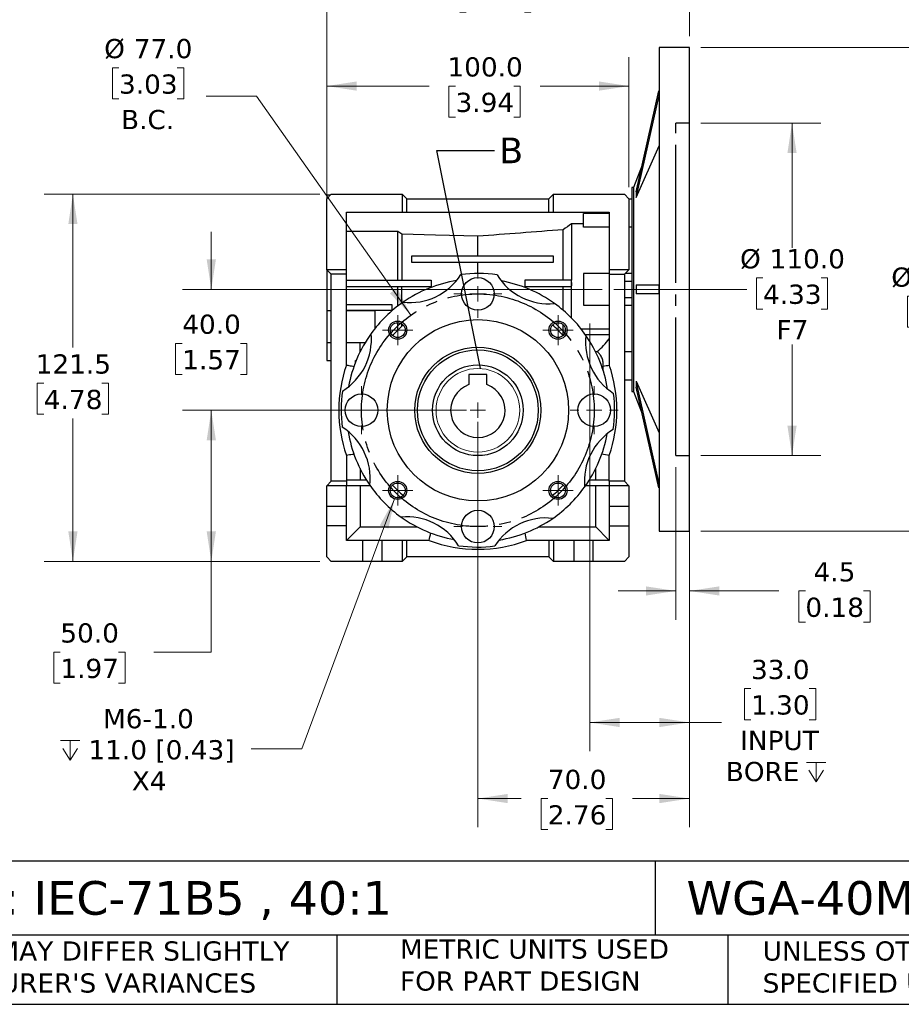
# Model space of a CAD drawing. Header units: millimetres. Extents: x 19 to 819, y 19 to 629.
# Tile 2 of 8: x 257 to 549, y 19 to 345. Entities that reach past the tile are written whole.
import ezdxf

# ---------------------------------------------------------------- set-up
doc = ezdxf.new("R2010")
doc.units = ezdxf.units.MM
doc.header["$LTSCALE"] = 3
for name, pattern in [('SLD-Center', [19.05, 15.24, -1.27, 1.27, -1.27]), ('SLD-Dashed', [1.905, 1.27, -0.635]), ('SLD-Solid', [0])]:
    doc.linetypes.add(name, pattern=pattern)
doc.layers.add('CENTER', color=40, linetype='SLD-Center')
doc.layers.add('HIDDEN', color=102, linetype='SLD-Dashed')
doc.layers.add('TEXT', color=140, linetype='SLD-Solid', lineweight=25)
doc.styles.add('SLDTEXTSTYLE0', font='VERDANA.TTF')
doc.styles.get("Standard").update_dxf_attribs({"font": 'VERDANA.TTF'})
doc.dimstyles.new('SLDDIMSTYLE1', dxfattribs={"dimtxt": 6.474023, "dimasz": 9.906, "dimexe": 0, "dimexo": 0.0625, "dimgap": 1.618506, "dimtad": 0, "dimtih": 1, "dimtoh": 1, "dimrnd": 1e-09, "dimzin": 4, "dimdsep": 46, "dimtxsty": 'SLDTEXTSTYLE0', "dimsah": 1, "dimcen": 0, "dimadec": 0, "dimazin": 1, "dimtfac": 1, "dimtofl": 0, "dimtmove": 0, "dimatfit": 3, "dimfxl": 0, "dimfrac": 2, "dimtolj": 1, "dimtzin": 12, "dimarcsym": 0})
doc.dimstyles.new('SLDDIMSTYLE2', dxfattribs={"dimtxt": 6.474023, "dimasz": 9.906, "dimexe": 0, "dimexo": 0.0625, "dimgap": 1.618506, "dimtad": 0, "dimtih": 1, "dimtoh": 1, "dimrnd": 1e-09, "dimzin": 4, "dimdsep": 46, "dimtxsty": 'SLDTEXTSTYLE0', "dimsah": 1, "dimcen": 0.09, "dimadec": 0, "dimazin": 1, "dimtfac": 1, "dimtofl": 0, "dimtmove": 0, "dimatfit": 3, "dimfxl": 0, "dimfrac": 2, "dimtolj": 1, "dimtzin": 12, "dimarcsym": 0})
doc.dimstyles.new('SLDDIMSTYLE3', dxfattribs={"dimtxt": 6.474023, "dimasz": 9.906, "dimexe": 0, "dimexo": 0.0625, "dimgap": 1.618506, "dimtad": 0, "dimtih": 1, "dimtoh": 1, "dimrnd": 1e-09, "dimzin": 4, "dimdsep": 46, "dimtxsty": 'SLDTEXTSTYLE0', "dimsah": 1, "dimcen": 0.09, "dimadec": 0, "dimazin": 1, "dimtfac": 1, "dimtmove": 0, "dimatfit": 0, "dimfxl": 0, "dimfrac": 2, "dimtolj": 1, "dimtzin": 12, "dimarcsym": 0})
doc.dimstyles.new('SLDDIMSTYLE4', dxfattribs={"dimtxt": 6.474023, "dimasz": 9.906, "dimexe": 0, "dimexo": 0.0625, "dimgap": 1.618506, "dimtad": 0, "dimtih": 1, "dimtoh": 1, "dimrnd": 1e-09, "dimzin": 12, "dimdsep": 46, "dimtxsty": 'SLDTEXTSTYLE0', "dimsah": 1, "dimcen": 0.09, "dimadec": 0, "dimazin": 3, "dimtfac": 1, "dimtofl": 0, "dimtmove": 0, "dimatfit": 3, "dimfxl": 0, "dimfrac": 2, "dimtolj": 1, "dimtzin": 12, "dimarcsym": 0})
doc.dimstyles.new('SLDDIMSTYLE5', dxfattribs={"dimtxt": 6.474023, "dimasz": 9.906, "dimexe": 0, "dimexo": 0.0625, "dimgap": 1.618506, "dimtad": 0, "dimtih": 1, "dimtoh": 1, "dimrnd": 1e-09, "dimzin": 12, "dimdsep": 46, "dimtxsty": 'SLDTEXTSTYLE0', "dimsah": 1, "dimcen": 0, "dimadec": 0, "dimazin": 3, "dimtfac": 1, "dimtofl": 0, "dimtmove": 0, "dimatfit": 3, "dimfxl": 0, "dimfrac": 2, "dimtolj": 1, "dimtzin": 12, "dimarcsym": 0})
doc.dimstyles.new('SLDDIMSTYLE6', dxfattribs={"dimtxt": 6.474023, "dimasz": 9.906, "dimexe": 0, "dimexo": 0.0625, "dimgap": 1.618506, "dimtad": 0, "dimtih": 1, "dimtoh": 1, "dimrnd": 1e-09, "dimzin": 12, "dimdsep": 46, "dimtxsty": 'SLDTEXTSTYLE0', "dimsah": 1, "dimcen": 0.09, "dimadec": 0, "dimazin": 3, "dimtfac": 1, "dimtmove": 0, "dimatfit": 0, "dimfxl": 0, "dimfrac": 2, "dimtolj": 1, "dimtzin": 12, "dimarcsym": 0})
doc.dimstyles.new('SLDDIMSTYLE7', dxfattribs={"dimtxt": 0.18, "dimasz": 9.906, "dimexe": 0, "dimexo": 0.0625, "dimgap": 0, "dimtad": 0, "dimtih": 1, "dimtoh": 1, "dimdec": 0, "dimrnd": 1e-09, "dimzin": 0, "dimdsep": 46, "dimtxsty": 'Standard', "dimblk1": 'NONE', "dimblk2": 'NONE', "dimsah": 1, "dimcen": 0.09, "dimadec": 0, "dimazin": 0, "dimtfac": 9.906, "dimtdec": 0, "dimtofl": 0, "dimtmove": 0, "dimatfit": 3, "dimldrblk": 'NONE', "dimfxl": 0, "dimfrac": 2, "dimtolj": 1, "dimtzin": 0, "dimarcsym": 0})

# ---------------------------------------------------------------- blocks, each defined once
blk = doc.blocks.new('_D')
at = {"color": 7, "linetype": 'SLD-Solid', "lineweight": 0}
for p, q in [((289.83, 328.93), (287.65, 328.93)), ((287.65, 328.93), (287.65, 318.64)), ((309.07, 328.93), (311.24, 328.93)), ((311.24, 328.93), (311.24, 318.64)), ((335.38, 319.53), (318.72, 319.53)), ((386.41, 247.07), (335.38, 319.53)), ((287.65, 318.64), (289.83, 318.64)), ((311.24, 318.64), (309.07, 318.64))]:
    blk.add_line(p, q, dxfattribs=at)
at = {"color": 7, "linetype": 'SLD-Solid', "lineweight": 18}
blk.add_solid([(386.41, 247.07), (381.96, 256.05), (379.46, 254.3)], dxfattribs=at)
at = {"color": 7, "linetype": 'SLD-Solid', "lineweight": 18, "char_height": 6.35, "attachment_point": 1, "style": 'SLDTEXTSTYLE0'}
for s, insert in [('%%c', (284.94, 338.45)), ('77.0', (294.72, 338.45)), ('3.03', (289.83, 326.71)), ('B.C.', (290.5, 314.97))]:
    blk.add_mtext(s, dxfattribs=dict(at, insert=insert))
blk = doc.blocks.new('_D_1')
at = {"color": 7, "linetype": 'SLD-Solid', "lineweight": 0}
for p, q in [((358.58, 289.41), (358.58, 332.4)), ((458.58, 289.41), (458.58, 332.4)), ((358.58, 322.87), (392.43, 322.87)), ((401.2, 322.87), (399.03, 322.87)), ((399.03, 322.87), (399.03, 312.59)), ((420.44, 322.87), (422.61, 322.87)), ((422.61, 322.87), (422.61, 312.59)), ((458.58, 322.87), (429.21, 322.87)), ((399.03, 312.59), (401.2, 312.59)), ((422.61, 312.59), (420.44, 312.59))]:
    blk.add_line(p, q, dxfattribs=at)
at = {"color": 7, "linetype": 'SLD-Solid', "lineweight": 18}
for points in [[(358.58, 322.87), (368.49, 321.35), (368.49, 324.4)], [(458.58, 322.87), (448.68, 324.4), (448.68, 321.35)]]:
    blk.add_solid(points, dxfattribs=at)
at = {"color": 7, "linetype": 'SLD-Solid', "lineweight": 18, "char_height": 6.35, "attachment_point": 1, "style": 'SLDTEXTSTYLE0'}
for s, insert in [('100.0', (398.51, 332.39)), ('3.94', (401.2, 320.65))]:
    blk.add_mtext(s, dxfattribs=dict(at, insert=insert))
blk = doc.blocks.new('_D_2')
at = {"color": 7, "linetype": 'SLD-Solid', "lineweight": 0}
for p, q in [((404.77, 215.6), (310.85, 215.6)), ((320.38, 165.6), (320.38, 215.6)), ((356.27, 165.6), (310.85, 165.6)), ((320.38, 135.6), (320.38, 165.6)), ((270.42, 135.6), (268.24, 135.6)), ((268.24, 135.6), (268.24, 125.31)), ((289.66, 135.6), (291.83, 135.6)), ((291.83, 135.6), (291.83, 125.31)), ((301.33, 135.6), (320.38, 135.6)), ((268.24, 125.31), (270.42, 125.31)), ((291.83, 125.31), (289.66, 125.31))]:
    blk.add_line(p, q, dxfattribs=at)
at = {"color": 7, "linetype": 'SLD-Solid', "lineweight": 18}
for points in [[(320.38, 215.6), (318.85, 205.69), (321.9, 205.69)], [(320.38, 165.6), (321.9, 175.5), (318.85, 175.5)]]:
    blk.add_solid(points, dxfattribs=at)
at = {"color": 7, "linetype": 'SLD-Solid', "lineweight": 18, "char_height": 6.35, "attachment_point": 1, "style": 'SLDTEXTSTYLE0'}
for s, insert in [('50.0', (270.42, 145.11)), ('1.97', (270.42, 133.37))]:
    blk.add_mtext(s, dxfattribs=dict(at, insert=insert))
blk = doc.blocks.new('_D_3')
at = {"color": 7, "linetype": 'SLD-Solid', "lineweight": 0}
for p, q in [((320.38, 255.6), (320.38, 274.65)), ((449.72, 255.6), (310.85, 255.6)), ((310.76, 237.74), (308.58, 237.74)), ((308.58, 237.74), (308.58, 227.45)), ((330, 237.74), (332.17, 237.74)), ((332.17, 237.74), (332.17, 227.45)), ((308.58, 227.45), (310.76, 227.45)), ((332.17, 227.45), (330, 227.45)), ((404.77, 215.6), (310.85, 215.6)), ((320.38, 215.6), (320.38, 196.55))]:
    blk.add_line(p, q, dxfattribs=at)
at = {"color": 7, "linetype": 'SLD-Solid', "lineweight": 18}
for points in [[(320.38, 255.6), (321.9, 265.5), (318.85, 265.5)], [(320.38, 215.6), (318.85, 205.69), (321.9, 205.69)]]:
    blk.add_solid(points, dxfattribs=at)
at = {"color": 7, "linetype": 'SLD-Solid', "lineweight": 18, "char_height": 6.35, "attachment_point": 1, "style": 'SLDTEXTSTYLE0'}
for s, insert in [('40.0', (310.76, 247.26)), ('1.57', (310.76, 235.52))]:
    blk.add_mtext(s, dxfattribs=dict(at, insert=insert))
blk = doc.blocks.new('_D_4')
at = {"color": 7, "linetype": 'SLD-Solid', "lineweight": 0}
for p, q in [((356.27, 287.1), (265.06, 287.1)), ((274.58, 287.1), (274.58, 236.32)), ((264.96, 224.58), (262.79, 224.58)), ((262.79, 224.58), (262.79, 214.3)), ((284.2, 224.58), (286.38, 224.58)), ((286.38, 224.58), (286.38, 214.3)), ((262.79, 214.3), (264.96, 214.3)), ((274.58, 165.6), (274.58, 212.85)), ((286.38, 214.3), (284.2, 214.3)), ((356.27, 165.6), (265.06, 165.6))]:
    blk.add_line(p, q, dxfattribs=at)
at = {"color": 7, "linetype": 'SLD-Solid', "lineweight": 18}
for points in [[(274.58, 287.1), (273.06, 277.19), (276.11, 277.19)], [(274.58, 165.6), (276.11, 175.5), (273.06, 175.5)]]:
    blk.add_solid(points, dxfattribs=at)
at = {"color": 7, "linetype": 'SLD-Solid', "lineweight": 18, "char_height": 6.35, "attachment_point": 1, "style": 'SLDTEXTSTYLE0'}
for s, insert in [('121.5', (262.27, 234.1)), ('4.78', (264.96, 222.36))]:
    blk.add_mtext(s, dxfattribs=dict(at, insert=insert))
blk = doc.blocks.new('SW_SYMBOL_HOLE_DEPTH')
at = {"color": 0, "linetype": 'SLD-Solid', "lineweight": 18}
for p, q in [((0, 2625), (2400, 2625)), ((1200, 2625), (1200, 225)), ((300, 1665), (1200, 225)), ((2100, 1665), (1200, 225))]:
    blk.add_line(p, q, dxfattribs=at)
blk = doc.blocks.new('_D_5')
at = {"color": 7, "linetype": 'SLD-Solid', "lineweight": 0}
for p, q in [((381.02, 186.27), (350.29, 103.53)), ((350.29, 103.53), (333.62, 103.53))]:
    blk.add_line(p, q, dxfattribs=at)
at = {"color": 7, "linetype": 'SLD-Solid', "lineweight": 18}
blk.add_solid([(381.02, 186.27), (376.14, 177.51), (379, 176.45)], dxfattribs=at)
at = {"color": 7, "linetype": 'SLD-Solid', "lineweight": 18, "xscale": 0.002688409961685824, "yscale": 0.002688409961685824, "zscale": 0.002688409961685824}
blk.add_blockref('SW_SYMBOL_HOLE_DEPTH', (270.46, 99.24), dxfattribs=at)
at = {"color": 7, "linetype": 'SLD-Solid', "lineweight": 18, "char_height": 6.35, "attachment_point": 1, "style": 'SLDTEXTSTYLE0'}
for s, insert in [('M6-1.0', (284.55, 116.74)), ('11.0 [0.43]', (279.72, 106.45)), ('X4', (294.07, 96.16))]:
    blk.add_mtext(s, dxfattribs=dict(at, insert=insert))
blk = doc.blocks.new('_D_6')
at = {"color": 7, "linetype": 'SLD-Solid', "lineweight": 0}
for p, q in [((445.58, 244.29), (445.58, 102.78)), ((478.58, 171.79), (478.58, 102.78)), ((498.96, 123.5), (496.79, 123.5)), ((496.79, 123.5), (496.79, 113.21)), ((518.2, 123.5), (520.38, 123.5)), ((520.38, 123.5), (520.38, 113.21)), ((445.58, 112.3), (478.58, 112.3)), ((478.58, 112.3), (489.16, 112.3)), ((496.79, 113.21), (498.96, 113.21)), ((520.38, 113.21), (518.2, 113.21))]:
    blk.add_line(p, q, dxfattribs=at)
at = {"color": 7, "linetype": 'SLD-Solid', "lineweight": 18}
for points in [[(445.58, 112.3), (455.49, 110.78), (455.49, 113.83)], [(478.58, 112.3), (468.68, 113.83), (468.68, 110.78)]]:
    blk.add_solid(points, dxfattribs=at)
at = {"color": 7, "linetype": 'SLD-Solid', "lineweight": 18, "xscale": 0.002688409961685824, "yscale": 0.002688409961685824, "zscale": 0.002688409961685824}
blk.add_blockref('SW_SYMBOL_HOLE_DEPTH', (517.3, 92.04), dxfattribs=at)
at = {"color": 7, "linetype": 'SLD-Solid', "lineweight": 18, "char_height": 6.35, "attachment_point": 1, "style": 'SLDTEXTSTYLE0'}
for s, insert in [('33.0', (498.96, 133.02)), ('1.30', (498.96, 121.28)), ('INPUT', (495.37, 109.54)), ('BORE ', (490.61, 99.25))]:
    blk.add_mtext(s, dxfattribs=dict(at, insert=insert))
blk = doc.blocks.new('_D_7')
at = {"color": 7, "linetype": 'SLD-Solid', "lineweight": 0}
for p, q in [((408.58, 211.79), (408.58, 77.61)), ((478.58, 171.79), (478.58, 77.61)), ((408.58, 87.13), (422.94, 87.13)), ((431.72, 87.13), (429.54, 87.13)), ((429.54, 87.13), (429.54, 76.84)), ((450.95, 87.13), (453.13, 87.13)), ((453.13, 87.13), (453.13, 76.84)), ((478.58, 87.13), (459.73, 87.13)), ((429.54, 76.84), (431.72, 76.84)), ((453.13, 76.84), (450.95, 76.84))]:
    blk.add_line(p, q, dxfattribs=at)
at = {"color": 7, "linetype": 'SLD-Solid', "lineweight": 18}
for points in [[(408.58, 87.13), (418.49, 85.61), (418.49, 88.66)], [(478.58, 87.13), (468.68, 88.66), (468.68, 85.61)]]:
    blk.add_solid(points, dxfattribs=at)
at = {"color": 7, "linetype": 'SLD-Solid', "lineweight": 18, "char_height": 6.35, "attachment_point": 1, "style": 'SLDTEXTSTYLE0'}
for s, insert in [('70.0', (431.72, 96.65)), ('2.76', (431.72, 84.91))]:
    blk.add_mtext(s, dxfattribs=dict(at, insert=insert))
blk = doc.blocks.new('_D_8')
at = {"color": 7, "linetype": 'SLD-Solid', "lineweight": 0}
for p, q in [((482.39, 310.6), (522.06, 310.6)), ((512.53, 310.6), (512.53, 269.31)), ((502.92, 259.4), (500.74, 259.4)), ((500.74, 259.4), (500.74, 249.11)), ((522.15, 259.4), (524.33, 259.4)), ((524.33, 259.4), (524.33, 249.11)), ((500.74, 249.11), (502.92, 249.11)), ((524.33, 249.11), (522.15, 249.11)), ((512.53, 200.6), (512.53, 237.37)), ((482.39, 200.6), (522.06, 200.6))]:
    blk.add_line(p, q, dxfattribs=at)
at = {"color": 7, "linetype": 'SLD-Solid', "lineweight": 18}
for points in [[(512.53, 310.6), (511.01, 300.69), (514.06, 300.69)], [(512.53, 200.6), (514.06, 210.5), (511.01, 210.5)]]:
    blk.add_solid(points, dxfattribs=at)
at = {"color": 7, "linetype": 'SLD-Solid', "lineweight": 18, "char_height": 6.35, "attachment_point": 1, "style": 'SLDTEXTSTYLE0'}
for s, insert in [('%%c', (495.34, 268.91)), ('110.0', (505.11, 268.91)), ('4.33', (502.92, 257.17)), ('F7', (507.41, 245.43))]:
    blk.add_mtext(s, dxfattribs=dict(at, insert=insert))
blk = doc.blocks.new('_D_9')
at = {"color": 7, "linetype": 'SLD-Solid', "lineweight": 0}
for p, q in [((482.39, 335.6), (572.11, 335.6)), ((562.58, 335.6), (562.58, 265.08)), ((552.96, 253.34), (550.79, 253.34)), ((550.79, 253.34), (550.79, 243.05)), ((572.2, 253.34), (574.38, 253.34)), ((574.38, 253.34), (574.38, 243.05)), ((550.79, 243.05), (552.96, 243.05)), ((562.58, 175.6), (562.58, 241.6)), ((574.38, 243.05), (572.2, 243.05)), ((482.39, 175.6), (572.11, 175.6))]:
    blk.add_line(p, q, dxfattribs=at)
at = {"color": 7, "linetype": 'SLD-Solid', "lineweight": 18}
for points in [[(562.58, 335.6), (561.06, 325.69), (564.11, 325.69)], [(562.58, 175.6), (564.11, 185.5), (561.06, 185.5)]]:
    blk.add_solid(points, dxfattribs=at)
at = {"color": 7, "linetype": 'SLD-Solid', "lineweight": 18, "char_height": 6.35, "attachment_point": 1, "style": 'SLDTEXTSTYLE0'}
for s, insert in [('%%c', (545.38, 262.85)), ('160.0', (555.16, 262.85)), ('6.30', (552.96, 251.12))]:
    blk.add_mtext(s, dxfattribs=dict(at, insert=insert))
blk = doc.blocks.new('_D_10')
at = {"color": 7, "linetype": 'SLD-Solid', "lineweight": 0}
for p, q in [((474.08, 196.79), (474.08, 146.3)), ((478.58, 196.79), (478.58, 146.3)), ((474.08, 155.82), (455.03, 155.82)), ((478.58, 155.82), (508.19, 155.82)), ((516.96, 155.82), (514.79, 155.82)), ((514.79, 155.82), (514.79, 145.53)), ((536.2, 155.82), (538.38, 155.82)), ((538.38, 155.82), (538.38, 145.53)), ((514.79, 145.53), (516.96, 145.53)), ((538.38, 145.53), (536.2, 145.53))]:
    blk.add_line(p, q, dxfattribs=at)
at = {"color": 7, "linetype": 'SLD-Solid', "lineweight": 18}
for points in [[(474.08, 155.82), (464.18, 157.34), (464.18, 154.3)], [(478.58, 155.82), (488.49, 154.3), (488.49, 157.34)]]:
    blk.add_solid(points, dxfattribs=at)
at = {"color": 7, "linetype": 'SLD-Solid', "lineweight": 18, "char_height": 6.35, "attachment_point": 1, "style": 'SLDTEXTSTYLE0'}
for s, insert in [('4.5', (519.66, 165.33)), ('0.18', (516.96, 153.6))]:
    blk.add_mtext(s, dxfattribs=dict(at, insert=insert))
blk = doc.blocks.new('_D_11')
at = {"color": 7, "linetype": 'SLD-Solid', "lineweight": 0}
for p, q in [((358.58, 282.88), (358.58, 367.18)), ((478.58, 339.41), (478.58, 367.18)), ((358.58, 357.65), (395.98, 357.65)), ((404.75, 357.65), (402.58, 357.65)), ((402.58, 357.65), (402.58, 347.37)), ((423.99, 357.65), (426.16, 357.65)), ((426.16, 357.65), (426.16, 347.37)), ((478.58, 357.65), (432.76, 357.65)), ((402.58, 347.37), (404.75, 347.37)), ((426.16, 347.37), (423.99, 347.37))]:
    blk.add_line(p, q, dxfattribs=at)
at = {"color": 7, "linetype": 'SLD-Solid', "lineweight": 18}
for points in [[(358.58, 357.65), (368.49, 356.13), (368.49, 359.18)], [(478.58, 357.65), (468.68, 359.18), (468.68, 356.13)]]:
    blk.add_solid(points, dxfattribs=at)
at = {"color": 7, "linetype": 'SLD-Solid', "lineweight": 18, "char_height": 6.35, "attachment_point": 1, "style": 'SLDTEXTSTYLE0'}
for s, insert in [('120.0', (402.06, 367.17)), ('4.72', (404.75, 355.43))]:
    blk.add_mtext(s, dxfattribs=dict(at, insert=insert))
blk = doc.blocks.new('SW_CENTERMARKSYMBOL_0')
at = {"color": 0, "linetype": 'SLD-Solid', "lineweight": 18}
for q in [(-2.54, 0), (0, 2.54), (0, -2.54), (2.54, 0)]:
    blk.add_line((0, 0), q, dxfattribs=at)
blk = doc.blocks.new('SW_CENTERMARKSYMBOL_1')
at = {"color": 0, "linetype": 'SLD-Solid', "lineweight": 18}
for p, q in [((0, 2.54), (0, 5)), ((-2.54, 0), (-5, 0)), ((0, 0), (-2.54, 0)), ((0, 0), (0, 2.54)), ((0, 0), (0, -2.54)), ((0, 0), (2.54, 0)), ((2.54, 0), (5, 0)), ((0, -2.54), (0, -5))]:
    blk.add_line(p, q, dxfattribs=at)
blk = doc.blocks.new('SW_CENTERMARKSYMBOL_2')
at = {"color": 0, "linetype": 'SLD-Solid', "lineweight": 18}
for p, q in [((0, 2.54), (0, 5)), ((-2.54, 0), (-5, 0)), ((0, 0), (-2.54, 0)), ((0, 0), (0, 2.54)), ((0, 0), (0, -2.54)), ((0, 0), (2.54, 0)), ((2.54, 0), (5, 0)), ((0, -2.54), (0, -5))]:
    blk.add_line(p, q, dxfattribs=at)
blk = doc.blocks.new('SW_CENTERMARKSYMBOL_3')
at = {"color": 0, "linetype": 'SLD-Solid', "lineweight": 18}
for p, q in [((0, 2.54), (0, 5)), ((-2.54, 0), (-5, 0)), ((0, 0), (-2.54, 0)), ((0, 0), (0, 2.54)), ((0, 0), (0, -2.54)), ((0, 0), (2.54, 0)), ((2.54, 0), (5, 0)), ((0, -2.54), (0, -5))]:
    blk.add_line(p, q, dxfattribs=at)
blk = doc.blocks.new('SW_CENTERMARKSYMBOL_4')
at = {"color": 0, "linetype": 'SLD-Solid', "lineweight": 18}
for p, q in [((0, 2.54), (0, 5)), ((-2.54, 0), (-5, 0)), ((0, 0), (-2.54, 0)), ((0, 0), (0, 2.54)), ((0, 0), (0, -2.54)), ((0, 0), (2.54, 0)), ((2.54, 0), (5, 0)), ((0, -2.54), (0, -5))]:
    blk.add_line(p, q, dxfattribs=at)
blk = doc.blocks.new('SW_CENTERMARKSYMBOL_5')
at = {"color": 0, "linetype": 'SLD-Solid', "lineweight": 18}
for p, q in [((0, 5.08), (0, 7.94)), ((-5.08, 0), (-7.94, 0)), ((0, 0), (-2.54, 0)), ((0, 0), (0, 2.54)), ((0, 0), (0, -2.54)), ((0, 0), (2.54, 0)), ((5.08, 0), (7.94, 0)), ((0, -5.08), (0, -7.94))]:
    blk.add_line(p, q, dxfattribs=at)
blk = doc.blocks.new('SW_CENTERMARKSYMBOL_6')
at = {"color": 0, "linetype": 'SLD-Solid', "lineweight": 18}
for p, q in [((0, 5.08), (0, 7.94)), ((-5.08, 0), (-7.94, 0)), ((0, 0), (-2.54, 0)), ((0, 0), (0, 2.54)), ((0, 0), (0, -2.54)), ((0, 0), (2.54, 0)), ((5.08, 0), (7.94, 0)), ((0, -5.08), (0, -7.94))]:
    blk.add_line(p, q, dxfattribs=at)
blk = doc.blocks.new('SW_CENTERMARKSYMBOL_7')
at = {"color": 0, "linetype": 'SLD-Solid', "lineweight": 18}
for p, q in [((0, 5.08), (0, 7.94)), ((-5.08, 0), (-7.94, 0)), ((0, 0), (-2.54, 0)), ((0, 0), (0, 2.54)), ((0, 0), (0, -2.54)), ((0, 0), (2.54, 0)), ((5.08, 0), (7.94, 0)), ((0, -5.08), (0, -7.94))]:
    blk.add_line(p, q, dxfattribs=at)
blk = doc.blocks.new('SW_CENTERMARKSYMBOL_8')
at = {"color": 0, "linetype": 'SLD-Solid', "lineweight": 18}
for p, q in [((0, 5.08), (0, 7.94)), ((-5.08, 0), (-7.94, 0)), ((0, 0), (-2.54, 0)), ((0, 0), (0, 2.54)), ((0, 0), (0, -2.54)), ((0, 0), (2.54, 0)), ((5.08, 0), (7.94, 0)), ((0, -5.08), (0, -7.94))]:
    blk.add_line(p, q, dxfattribs=at)
blk = doc.blocks.new('_None')

msp = doc.modelspace()

# ---------------------------------------------------------------- linework, layer by layer
for p, q in [((478.583, 335.597), (468.583, 335.597)), ((468.583, 335.597), (468.583, 255.597)), ((478.583, 255.597), (478.583, 335.597)), ((460.993, 287.93), (468.489, 321.299)), ((468.489, 319.799), (460.993, 286.43)), ((468.489, 321.299), (468.583, 321.299)), ((468.489, 319.799), (468.583, 319.799)), ((460.993, 285.986), (468.583, 303.093)), ((462.968, 296.72), (460.133, 289.347)), ((358.583, 285.597), (360.083, 287.097)), ((359.783, 286.797), (358.583, 286.797)), ((358.583, 286.797), (358.583, 285.597)), ((360.083, 287.097), (383.583, 287.097)), ((383.583, 287.097), (385.083, 285.597)), ((383.583, 287.097), (383.583, 281.097)), ((432.083, 285.597), (433.583, 287.097)), ((433.583, 281.097), (433.583, 287.097)), ((433.583, 287.097), (457.083, 287.097)), ((457.083, 287.097), (458.583, 285.597)), ((460.133, 289.347), (459.583, 289.347)), ((459.583, 289.347), (459.583, 255.597)), ((460.133, 289.347), (460.133, 221.847)), ((460.993, 287.93), (460.993, 286.43)), ((358.583, 262.097), (358.583, 285.597)), ((385.083, 281.097), (385.083, 285.597)), ((385.083, 285.597), (432.083, 285.597)), ((432.083, 281.097), (432.083, 285.597)), ((458.583, 285.597), (458.583, 262.097)), ((459.583, 285.499), (458.583, 285.499)), ((460.993, 286.43), (460.993, 285.986)), ((365.083, 281.097), (383.583, 281.097)), ((365.083, 262.097), (365.083, 281.097)), ((383.583, 281.097), (385.083, 281.097)), ((385.083, 281.097), (432.083, 281.097)), ((432.083, 281.097), (433.583, 281.097)), ((433.583, 281.097), (452.083, 281.097)), ((452.083, 280.72), (443.583, 280.72)), ((443.583, 276.176), (443.583, 280.72)), ((452.083, 281.097), (452.083, 262.097)), ((439.583, 277.313), (439.583, 258.597)), ((443.583, 277.313), (439.583, 277.313)), ((382.083, 274.806), (365.083, 274.806)), ((382.083, 258.597), (382.083, 274.806)), ((383.453, 273.822), (383.453, 258.597)), ((436.803, 258.597), (436.803, 275.322)), ((452.083, 276.176), (443.583, 276.176)), ((459.583, 276.176), (458.583, 276.176)), ((408.583, 266.597), (408.583, 273.189)), ((386.583, 266.597), (386.583, 264.597)), ((433.583, 266.597), (386.583, 266.597)), ((386.583, 264.597), (433.583, 264.597)), ((408.583, 260.847), (408.583, 264.597)), ((433.583, 264.597), (433.583, 266.597)), ((365.083, 262.097), (358.583, 262.097)), ((360.083, 260.597), (358.583, 262.097)), ((358.583, 262.097), (358.583, 248.464)), ((365.083, 260.597), (365.083, 262.097)), ((452.083, 260.817), (443.583, 260.817)), ((443.583, 260.817), (443.583, 250.377)), ((452.083, 262.097), (452.083, 260.597)), ((458.583, 262.097), (452.083, 262.097)), ((458.583, 262.097), (457.083, 260.597)), ((459.583, 260.817), (457.303, 260.817)), ((365.083, 260.597), (360.083, 260.597)), ((360.083, 192.097), (360.083, 260.597)), ((365.083, 230.555), (365.083, 260.597)), ((365.083, 258.597), (393.083, 258.597)), ((393.083, 258.597), (393.083, 256.597)), ((439.583, 258.597), (424.083, 258.597)), ((424.083, 258.597), (424.083, 256.597)), ((439.583, 257.919), (439.583, 258.597)), ((439.583, 246.113), (439.583, 257.919)), ((452.083, 260.597), (457.083, 260.597)), ((452.083, 260.597), (452.083, 230.555)), ((457.083, 260.597), (457.083, 192.097)), ((459.583, 258.242), (457.083, 258.242)), ((365.083, 256.597), (393.083, 256.597)), ((382.083, 250.093), (382.083, 256.597)), ((383.453, 251.104), (383.453, 256.597)), ((424.083, 256.597), (439.502, 256.597)), ((436.803, 248.701), (436.803, 256.597)), ((459.583, 255.597), (459.583, 221.847)), ((460.993, 257.097), (460.993, 254.097)), ((460.993, 257.097), (468.489, 257.097)), ((468.489, 257.097), (468.583, 257.097)), ((468.583, 255.597), (468.583, 175.597)), ((478.583, 175.597), (478.583, 255.597)), ((457.083, 252.952), (459.583, 252.952)), ((468.489, 254.097), (460.993, 254.097)), ((468.489, 254.097), (468.583, 254.097)), ((360.083, 248.523), (358.583, 248.523)), ((358.583, 248.523), (358.583, 238.023)), ((365.083, 250.597), (380.083, 250.597)), ((380.083, 248.597), (365.083, 248.597)), ((374.583, 248.523), (365.083, 248.523)), ((374.583, 242.731), (374.583, 248.523)), ((380.083, 250.597), (380.083, 248.597)), ((443.583, 250.377), (452.083, 250.377)), ((457.083, 250.377), (459.583, 250.377)), ((382.083, 242.13), (382.083, 244.572)), ((383.453, 243.431), (383.453, 244.144)), ((436.803, 240.293), (436.803, 243.886)), ((442.69, 242.597), (452.083, 242.597)), ((358.583, 238.023), (360.083, 238.023)), ((358.583, 238.023), (358.583, 232.097)), ((365.083, 238.023), (371.31, 238.023)), ((369.583, 234.865), (369.583, 238.023)), ((452.083, 240.597), (444.182, 240.597)), ((447.508, 235.017), (448.061, 235.017)), ((457.083, 235.017), (459.583, 235.017)), ((358.583, 232.097), (360.083, 232.097)), ((368.083, 231.471), (368.083, 232.097)), ((368.083, 232.097), (368.334, 232.097)), ((405.583, 227.397), (405.583, 224.082)), ((411.583, 227.397), (405.583, 227.397)), ((411.583, 224.082), (411.583, 227.397)), ((457.083, 225.695), (459.583, 225.695)), ((460.993, 225.208), (468.583, 208.101)), ((460.993, 225.208), (460.993, 224.764)), ((459.583, 221.847), (460.133, 221.847)), ((460.133, 221.847), (462.968, 214.474)), ((460.993, 224.764), (468.489, 191.395)), ((460.993, 224.764), (460.993, 223.264)), ((468.489, 189.895), (460.993, 223.264)), ((365.083, 200.639), (365.083, 192.097)), ((452.083, 192.097), (452.083, 200.639)), ((369.583, 196.329), (369.583, 192.597)), ((447.583, 192.597), (447.583, 196.329)), ((365.083, 192.597), (371.661, 192.597)), ((445.506, 192.597), (452.083, 192.597)), ((358.583, 190.597), (360.083, 192.097)), ((358.583, 183.797), (358.583, 190.597)), ((365.083, 190.597), (358.583, 190.597)), ((365.083, 192.097), (360.083, 192.097)), ((365.083, 192.097), (365.083, 190.597)), ((365.083, 183.797), (365.083, 190.597)), ((372.985, 190.597), (365.083, 190.597)), ((369.583, 190.597), (369.583, 176.997)), ((452.083, 190.597), (444.182, 190.597)), ((447.583, 176.997), (447.583, 190.597)), ((457.083, 192.097), (452.083, 192.097)), ((452.083, 192.097), (452.083, 190.597)), ((458.583, 190.597), (452.083, 190.597)), ((452.083, 190.597), (452.083, 183.797)), ((457.083, 192.097), (458.583, 190.597)), ((458.583, 190.597), (458.583, 183.797)), ((468.489, 191.395), (468.583, 191.395)), ((468.489, 189.895), (468.583, 189.895)), ((365.083, 183.797), (358.583, 183.797)), ((358.583, 177.397), (358.583, 183.797)), ((365.083, 177.397), (365.083, 183.797)), ((458.583, 183.797), (452.083, 183.797)), ((452.083, 183.797), (452.083, 177.397)), ((458.583, 183.797), (458.583, 177.397)), ((365.083, 177.397), (358.583, 177.397)), ((358.583, 167.097), (358.583, 177.397)), ((365.083, 172.497), (365.083, 177.397)), ((365.483, 172.897), (369.583, 176.997)), ((369.583, 176.997), (388.526, 176.997)), ((428.641, 176.997), (447.583, 176.997)), ((447.583, 176.997), (451.683, 172.897)), ((452.083, 177.397), (458.583, 177.397)), ((452.083, 177.397), (452.083, 172.497)), ((458.583, 177.397), (458.583, 167.097)), ((365.483, 172.497), (365.483, 172.897)), ((451.683, 172.897), (451.683, 172.497)), ((468.583, 175.597), (478.583, 175.597)), ((370.383, 172.497), (365.083, 172.497)), ((370.383, 172.497), (370.383, 165.597)), ((376.783, 172.497), (370.383, 172.497)), ((376.783, 172.497), (376.783, 165.597)), ((383.583, 172.497), (376.783, 172.497)), ((383.583, 172.497), (383.583, 165.597)), ((385.083, 172.497), (383.583, 172.497)), ((385.083, 167.097), (385.083, 172.497)), ((392.509, 172.497), (385.083, 172.497)), ((432.083, 172.497), (424.658, 172.497)), ((432.083, 172.497), (432.083, 167.097)), ((433.583, 172.497), (432.083, 172.497)), ((433.583, 172.497), (433.583, 165.597)), ((440.383, 172.497), (433.583, 172.497)), ((440.383, 172.497), (440.383, 165.597)), ((446.783, 172.497), (440.383, 172.497)), ((452.083, 172.497), (446.783, 172.497)), ((446.783, 165.597), (446.783, 172.497)), ((360.083, 165.597), (358.583, 167.097)), ((385.083, 167.097), (383.583, 165.597)), ((432.083, 167.097), (385.083, 167.097)), ((433.583, 165.597), (432.083, 167.097)), ((458.583, 167.097), (457.083, 165.597)), ((370.383, 165.597), (360.083, 165.597)), ((376.783, 165.597), (370.383, 165.597)), ((383.583, 165.597), (376.783, 165.597)), ((440.383, 165.597), (433.583, 165.597)), ((446.783, 165.597), (440.383, 165.597)), ((457.083, 165.597), (446.783, 165.597))]:
    msp.add_line(p, q)
at = {"color": 7, "linetype": 'SLD-Center', "lineweight": 18}
msp.add_line((453.533, 255.597), (497.633, 255.597), dxfattribs=at)
at = {"flags": 128}
msp.add_lwpolyline([(408.583, 273.189), (394.511, 273.543), (383.453, 273.822)], dxfattribs=at)
for centre, radius in [((408.583, 254.097), 5.4), ((408.583, 215.597), 30), ((382.067, 242.113), 3), ((382.067, 242.113), 2.458), ((435.1, 242.113), 3), ((435.1, 242.113), 2.458), ((408.583, 215.597), 20.866), ((408.583, 215.597), 20), ((408.583, 215.597), 15), ((370.083, 215.597), 5.4), ((447.083, 215.597), 5.4), ((382.067, 189.08), 3), ((382.067, 189.08), 2.458), ((435.1, 189.08), 3), ((435.1, 189.08), 2.458), ((408.583, 177.097), 5.4)]:
    msp.add_circle(centre, radius)
at = {"color": 7, "linetype": 'SLD-Solid', "lineweight": 18}
msp.add_circle((408.583, 215.597), 13.837, dxfattribs=at)
for centre, radius, start, end in [((408.583, 215.597), 45.25, 81.89424, 97.10576), ((386.107, 271.228), 20, 263.42948, 327.55915), ((408.583, 215.597), 43.5, 99.29799, 124.70201), ((432.027, 270.827), 20, 211.44085, 275.57052), ((408.583, 215.597), 43.5, 54.29799, 79.70201), ((408.583, 215.597), 43.5, 124.70201, 144.29799), ((408.583, 215.597), 43.5, 34.70201, 54.29799), ((408.583, 215.597), 37.5, 131.24302, 138.75698), ((408.583, 215.597), 37.5, 41.24302, 48.75698), ((353.353, 239.041), 20, 301.44085, 5.57052), ((408.583, 215.597), 43.5, 144.29799, 169.70201), ((464.214, 238.073), 20, 173.42948, 237.55915), ((408.583, 215.597), 43.5, 9.29799, 34.70201), ((408.583, 215.597), 46, 161.02353, 198.97647), ((408.583, 215.597), 46, 341.02353, 18.97647), ((408.583, 215.597), 45.25, 171.89424, 187.10576), ((408.583, 215.597), 9, 109.47122, 70.52878), ((408.583, 215.597), 45.25, 351.89424, 7.10576), ((352.952, 193.121), 20, 353.42948, 57.55915), ((408.583, 215.597), 43.5, 189.29799, 214.70201), ((463.814, 192.153), 20, 121.44085, 185.57052), ((408.583, 215.597), 43.5, 324.29799, 349.70201), ((408.583, 215.597), 43.5, 214.70201, 234.29799), ((408.583, 215.597), 37.5, 221.24302, 228.75698), ((408.583, 215.597), 37.5, 311.24302, 318.75698), ((408.583, 215.597), 43.5, 304.70201, 324.29799), ((385.14, 160.367), 20, 31.44085, 95.57052), ((408.583, 215.597), 43.5, 234.29799, 259.70201), ((431.06, 159.966), 20, 83.42948, 147.55915), ((408.583, 215.597), 43.5, 279.29799, 304.70201), ((408.583, 215.597), 46, 249.54657, 290.45343), ((408.583, 215.597), 45.25, 261.89424, 277.10576)]:
    msp.add_arc(centre, radius, start, end)
for points in [[(468.489, 321.299), (468.485, 320.799), (468.485, 320.299), (468.489, 319.799)], [(439.583, 277.313), (438.656, 276.65), (437.729, 275.986), (436.803, 275.322)], [(383.453, 273.822), (382.997, 274.15), (382.54, 274.478), (382.083, 274.806)], [(436.803, 275.322), (427.397, 274.613), (417.99, 273.902), (408.583, 273.189)], [(439.583, 257.919), (439.546, 257.479), (439.518, 257.038), (439.502, 256.597)], [(468.489, 257.097), (468.485, 256.097), (468.485, 255.097), (468.489, 254.097)], [(448.061, 235.017), (449.548, 236.28), (450.904, 237.712), (452.083, 239.264)], [(450.005, 230.204), (450.689, 230.321), (451.382, 230.438), (452.083, 230.555)], [(468.489, 191.395), (468.485, 190.895), (468.485, 190.395), (468.489, 189.895)]]:
    msp.add_open_spline(points, degree=3)
for points, knots in [([(450.005, 230.204), (450.064, 230.632), (450.071, 231.083), (449.962, 231.987), (449.847, 232.44), (449.5, 233.299), (449.269, 233.705), (448.719, 234.43), (448.401, 234.75), (448.061, 235.017)], [0, 0, 0, 0, 0.25, 0.25, 0.5, 0.5, 0.75, 0.75, 1, 1, 1, 1]), ([(365.083, 230.555), (365.648, 230.461), (366.504, 230.317), (367.36, 230.17), (367.652, 230.119)], [0, 0, 0, 0, 0.6591117, 1, 1, 1, 1]), ([(449.998, 228.638), (450.053, 228.986), (450.133, 229.493), (450.035, 230.034), (450.005, 230.204)], [0, 0, 0, 0, 0.6855369, 1, 1, 1, 1]), ([(367.604, 201.067), (367.434, 201.038), (366.594, 200.891), (365.753, 200.751), (365.083, 200.639)], [0, 0, 0, 0, 0.2030376, 1, 1, 1, 1]), ([(452.083, 200.639), (451.233, 200.781), (450.377, 200.924), (449.521, 201.073), (449.515, 201.074)], [0, 0, 0, 0, 0.99264702, 1, 1, 1, 1]), ([(392.509, 172.497), (392.662, 173.347), (392.818, 174.21), (392.981, 175.073), (392.983, 175.086)], [0, 0, 0, 0, 0.9847088, 1, 1, 1, 1]), ([(424.658, 172.497), (424.506, 173.337), (424.353, 174.186), (424.194, 175.033), (424.192, 175.041)], [0, 0, 0, 0, 0.9906954, 1, 1, 1, 1])]:
    msp.add_open_spline(points, degree=3, knots=knots)
at = {"layer": 'CENTER', "linetype": 'SLD-Center'}
msp.add_circle((408.583, 215.597), 38.5, dxfattribs=at)
at = {"layer": 'HIDDEN', "linetype": 'SLD-Center'}
for p, q in [((478.583, 310.597), (474.083, 310.597)), ((474.083, 200.597), (474.083, 310.597)), ((474.083, 200.597), (478.583, 200.597))]:
    msp.add_line(p, q, dxfattribs=at)
at = {"layer": 'TEXT'}
for p, q in [((819.15, 66.378), (19.05, 66.378)), ((467.277, 66.378), (467.277, 41.91)), ((819.15, 41.91), (19.05, 41.91)), ((361.939, 41.91), (361.939, 19.05)), ((491.341, 41.91), (491.341, 19.05)), ((19.05, 19.05), (819.15, 19.05))]:
    msp.add_line(p, q, dxfattribs=at)

# ---------------------------------------------------------------- block references
at = {"color": 7, "linetype": 'Continuous', "lineweight": 0}
for name, p in [('SW_CENTERMARKSYMBOL_7', (408.583, 254.097)), ('SW_CENTERMARKSYMBOL_3', (382.067, 242.113)), ('SW_CENTERMARKSYMBOL_2', (435.1, 242.113)), ('SW_CENTERMARKSYMBOL_8', (370.083, 215.597)), ('SW_CENTERMARKSYMBOL_6', (447.083, 215.597)), ('SW_CENTERMARKSYMBOL_0', (408.583, 215.597)), ('SW_CENTERMARKSYMBOL_4', (382.067, 189.08)), ('SW_CENTERMARKSYMBOL_1', (435.1, 189.08)), ('SW_CENTERMARKSYMBOL_5', (408.583, 177.097))]:
    msp.add_blockref(name, p, dxfattribs=at)

# ---------------------------------------------------------------- texts
at = {"color": 7, "linetype": 'SLD-Solid', "lineweight": 18, "insert": (415.6, 305.816), "char_height": 8.467, "attachment_point": 1, "style": 'SLDTEXTSTYLE0'}
msp.add_mtext('B', dxfattribs=at)
at = {"layer": 'TEXT', "attachment_point": 1, "style": 'SLDTEXTSTYLE0'}
for s, insert, char_height in [('IRONHORSE WORM GEARBOX: IEC-71B5 , 40:1', (23.897, 59.822), 11.1125), ('WGA-40M-040-71B5', (477.623, 59.822), 11.1125), ("PART DIMENSIONS MAY DIFFER SLIGHTLY ^JDUE TO MANUFACTURER'S VARIANCES", (165.358, 39.871), 6.35), ('METRIC UNITS USED ^JFOR PART DESIGN', (382.813, 40.516), 6.35), ('UNLESS OTHERWISE ^JSPECIFIED UNITS ARE:', (502.824, 39.873), 6.35)]:
    msp.add_mtext(s, dxfattribs=dict(at, insert=insert, char_height=char_height))

# ---------------------------------------------------------------- dimensions: what is measured, and where the dimension line sits
at = {"color": 7, "linetype": 'SLD-Solid', "lineweight": 18}
for base, p1, p2, dimstyle, picture, middle in [((478.583, 357.655), (358.583, 279.072), (478.583, 335.597), 'SLDDIMSTYLE2', '_D_11', (414.369, 357.655)), ((458.583, 322.874), (358.583, 285.597), (458.583, 285.597), 'SLDDIMSTYLE2', '_D_1', (410.821, 322.874)), ((478.583, 155.82), (474.083, 200.597), (478.583, 200.597), 'SLDDIMSTYLE6', '_D_10', (526.583, 155.82))]:
    dim = msp.add_linear_dim(base=base, p1=p1, p2=p2, dimstyle=dimstyle, dxfattribs=at)
    dim.commit()
    dim.dimension.update_dxf_attribs({"geometry": picture, "text_midpoint": middle, "dimtype": 160})
dim = msp.add_diameter_dim_2p(p1=(430.752, 184.12), p2=(386.414, 247.074), text='<>\\PB.C.', dimstyle='SLDDIMSTYLE1', dxfattribs=at)
dim.commit()
dim.dimension.update_dxf_attribs({"geometry": '_D', "text_midpoint": (299.447, 322.874), "dimtype": 163})
for base, p1, p2, text, picture, middle in [((562.583, 175.597), (478.583, 335.597), (478.583, 175.597), '%%c<>', '_D_9', (562.583, 253.339)), ((512.535, 310.597), (478.583, 200.597), (478.583, 310.597), '%%c<>\\PF7', '_D_8', (512.535, 253.339))]:
    dim = msp.add_linear_dim(base=base, p1=p1, p2=p2, angle=90, text=text, dimstyle='SLDDIMSTYLE2', dxfattribs=at)
    dim.commit()
    dim.dimension.update_dxf_attribs({"geometry": picture, "text_midpoint": middle, "dimtype": 160})
for base, p1, p2, angle, dimstyle, picture, middle in [((274.583, 165.597), (360.083, 287.097), (360.083, 165.597), 90, 'SLDDIMSTYLE4', '_D_4', (274.583, 224.585)), ((320.376, 215.597), (453.533, 255.597), (408.583, 215.597), 90, 'SLDDIMSTYLE3', '_D_3', (320.376, 237.742)), ((320.376, 215.597), (360.083, 165.597), (408.583, 215.597), 90, 'SLDDIMSTYLE2', '_D_2', (320.376, 135.597)), ((408.583, 87.132), (478.583, 175.597), (408.583, 215.597), 0, 'SLDDIMSTYLE2', '_D_7', (441.335, 87.132))]:
    dim = msp.add_linear_dim(base=base, p1=p1, p2=p2, angle=angle, dimstyle=dimstyle, dxfattribs=at)
    dim.commit()
    dim.dimension.update_dxf_attribs({"geometry": picture, "text_midpoint": middle, "dimtype": 160})
dim = msp.add_linear_dim(base=(478.583, 112.302), p1=(445.583, 248.097), p2=(478.583, 175.597), text='<>\\PINPUT\\PBORE {\\fGDT;x}', dimstyle='SLDDIMSTYLE2', dxfattribs=at)
dim.commit()
dim.dimension.update_dxf_attribs({"geometry": '_D_6', "text_midpoint": (508.583, 112.302), "dimtype": 160})
dim = msp.add_diameter_dim_2p(p1=(383.112, 191.893), p2=(381.022, 186.268), text='M6-1.0\\P{\\fGDT;x}11.0 [0.43]\\PX4', dimstyle='SLDDIMSTYLE5', override={"dimpost": '<>'}, dxfattribs=at)
dim.commit()
dim.dimension.update_dxf_attribs({"geometry": '_D_5', "text_midpoint": (299.657, 103.53), "dimtype": 163})

# ---------------------------------------------------------------- leaders
at = {"color": 7, "linetype": 'SLD-Solid', "lineweight": 18, "has_arrowhead": 0}
msp.add_leader([(409.469, 229.405), (395.05, 301.587), (414.1, 301.587)], dimstyle='SLDDIMSTYLE7', dxfattribs=at)

doc.saveas('drawing.dxf')
